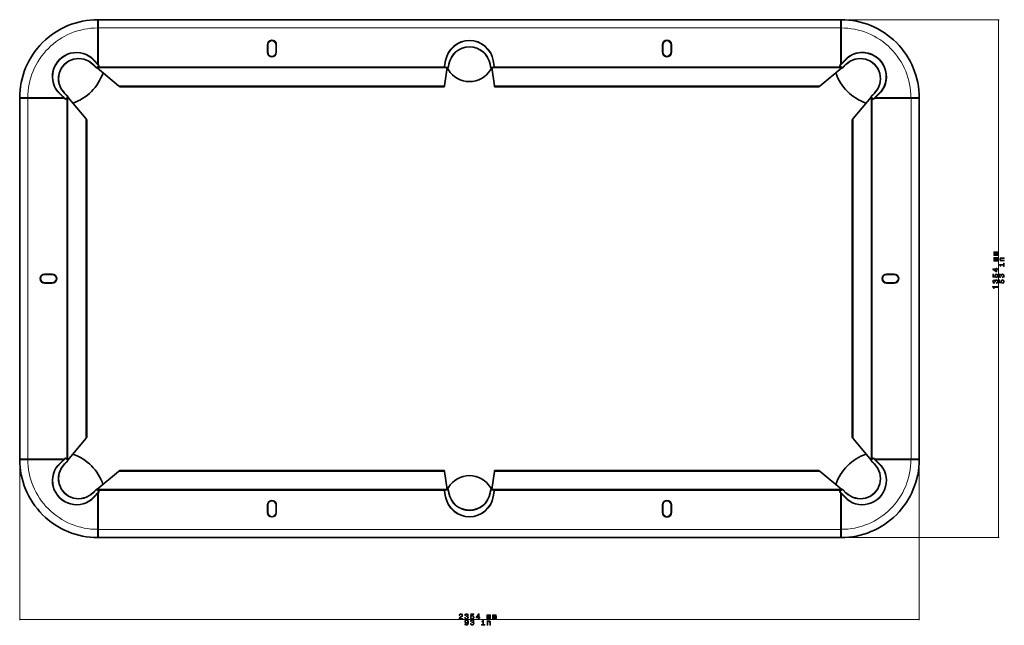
# Model space of a CAD drawing. Extents: x -5106 to -467, y -1445 to 1648.
# Tile 1 of 3: x -4840 to -2262, y -1445 to 139. Entities that reach past the tile are written whole.
import ezdxf

# ---------------------------------------------------------------- set-up
doc = ezdxf.new("R2010")
doc.units = 0

msp = doc.modelspace()

# ---------------------------------------------------------------- linework, layer by layer
at = {"color": 7, "lineweight": 35}
for p, q in [((-4635.1, 139.1), (-4635.1, 117.6)), ((-4635.1, 137.4), (-4634.6, 137.4)), ((-4634.6, 117.6), (-4634.6, 139.1)), ((-2690.3, 139.1), (-4634.6, 139.1)), ((-4634.6, 137.6), (-4634.6, 137.4)), ((-2690.3, 117.6), (-2690.3, 139.1)), ((-2689.8, 137.4), (-2690.3, 137.4)), ((-2689.8, 139.1), (-2689.8, 117.6)), ((-4635.1, 117.6), (-4635.1, 25.7)), ((-4634.6, 117.6), (-4634.6, 22.7)), ((-2690.3, 22.7), (-2690.3, 117.6)), ((-2689.8, 24.8), (-2689.8, 117.6)), ((-4191, 53.8), (-4191, 73.8)), ((-4168, 73.8), (-4168, 53.8)), ((-3157, 53.8), (-3157, 73.8)), ((-3134, 73.8), (-3134, 53.8)), ((-4644.8, 33.5), (-4633.1, 21.1)), ((-3727.4, 17.3), (-3724.9, 32.3)), ((-3600.1, 32.3), (-3597.5, 17.3)), ((-2691.8, 21.1), (-2680.1, 33.5)), ((-4648, 21.8), (-4640.3, 14)), ((-4580.8, -34.1), (-4637.1, 13.3)), ((-4636.3, 13.8), (-3720.6, 13.8)), ((-4633.2, 16.9), (-4636.1, 14)), ((-4635.1, 25.7), (-4635.1, 23.2)), ((-4635.1, 24.7), (-4634.6, 24.7)), ((-4634.6, 15.4), (-4634.6, 13.8)), ((-3724.5, 13.8), (-4634.6, 13.8)), ((-3720.6, 13.8), (-3728, -34.1)), ((-3720.4, 13.8), (-3724.5, 13.8)), ((-3720.6, 13.7), (-3717.3, 8.1)), ((-3719.6, 13.8), (-3720.4, 13.8)), ((-3717.5, 16.3), (-3717.6, 15.5)), ((-3717.5, 16.3), (-3716.4, 22.4)), ((-3608.5, 22.4), (-3607.5, 16.3)), ((-3607.6, 8.1), (-3604.3, 13.7)), ((-3607.3, 15.5), (-3607.5, 16.3)), ((-3604.5, 13.8), (-3605.4, 13.8)), ((-3600.5, 13.8), (-3604.5, 13.8)), ((-3604.3, 13.8), (-2688.7, 13.8)), ((-3596.9, -34.1), (-3604.3, 13.8)), ((-2690.3, 13.8), (-3600.5, 13.8)), ((-2687.5, 13.2), (-2744.1, -34.1)), ((-2688.9, 14), (-2691.8, 16.9)), ((-2689.8, 24.7), (-2690.3, 24.7)), ((-2690.3, 22.7), (-2689.8, 23.2)), ((-2690.3, 15.4), (-2690.3, 13.8)), ((-2689.8, 23.2), (-2689.8, 24.8)), ((-2684.6, 14), (-2676.9, 21.8)), ((-3728.4, -36.3), (-4577.9, -36.3)), ((-2747, -36.3), (-3596.6, -36.3)), ((-4839.7, -65.4), (-4818.2, -65.4)), ((-4818.2, -65.9), (-4839.7, -65.9)), ((-4839.7, -65.9), (-4839.7, -1010.3)), ((-4838, -65.4), (-4838, -65.9)), ((-4725.4, -65.4), (-4818.2, -65.4)), ((-4723.2, -65.9), (-4818.2, -65.9)), ((-4721.6, -67.5), (-4734.1, -55.7)), ((-4723.8, -65.4), (-4725.4, -65.4)), ((-4725.3, -65.4), (-4725.3, -65.9)), ((-4723.2, -65.9), (-4723.8, -65.4)), ((-4714.6, -60.3), (-4722.4, -52.6)), ((-4714.6, -64.5), (-4717.5, -67.4)), ((-4716, -65.9), (-4714.4, -65.9)), ((-4714.4, -1011.9), (-4714.4, -64.3)), ((-4714.4, -65.9), (-4714.4, -1010.3)), ((-4713.8, -63.2), (-4666.5, -119.7)), ((-2658.4, -119.7), (-2611.1, -63.2)), ((-2610.5, -64.3), (-2610.5, -1011.9)), ((-2610.5, -1010.3), (-2610.5, -65.9)), ((-2608.9, -65.9), (-2610.5, -65.9)), ((-2607.5, -67.4), (-2610.4, -64.5)), ((-2602.5, -52.6), (-2610.3, -60.3)), ((-2590.9, -55.7), (-2603.3, -67.5)), ((-2601.2, -65.4), (-2601.7, -65.9)), ((-2506.7, -65.9), (-2601.7, -65.9)), ((-2598.7, -65.4), (-2601.2, -65.4)), ((-2599.6, -65.4), (-2599.6, -65.9)), ((-2506.7, -65.4), (-2598.7, -65.4)), ((-2485.2, -65.4), (-2506.7, -65.4)), ((-2506.7, -65.9), (-2485.2, -65.9)), ((-2486.9, -65.4), (-2486.9, -65.9)), ((-2485.2, -1010.3), (-2485.2, -65.9)), ((-4664.3, -122.7), (-4664.3, -953.6)), ((-2660.6, -953.5), (-2660.6, -122.7)), ((-4774.4, -526.6), (-4754.4, -526.6)), ((-2570.5, -526.6), (-2550.5, -526.6)), ((-4754.4, -549.6), (-4774.4, -549.6)), ((-2550.5, -549.6), (-2570.5, -549.6)), ((-4666.5, -956.5), (-4713.8, -1013.1)), ((-2611.1, -1013.1), (-2658.4, -956.5)), ((-4818.2, -1010.3), (-4839.7, -1010.3)), ((-4839.7, -1010.8), (-4818.2, -1010.8)), ((-4838.2, -1010.3), (-4838, -1010.3)), ((-4838, -1010.8), (-4838, -1010.3)), ((-4818.2, -1010.3), (-4723.2, -1010.3)), ((-4818.2, -1010.8), (-4726.3, -1010.8)), ((-4734.1, -1020.5), (-4721.6, -1008.8)), ((-4726.3, -1010.8), (-4723.8, -1010.8)), ((-4725.3, -1010.8), (-4725.3, -1010.3)), ((-4722.4, -1023.7), (-4714.6, -1016)), ((-4717.5, -1008.8), (-4714.6, -1011.7)), ((-4716, -1010.3), (-4714.4, -1010.3)), ((-2608.9, -1010.3), (-2610.5, -1010.3)), ((-2610.4, -1011.7), (-2607.5, -1008.8)), ((-2610.3, -1016), (-2602.5, -1023.7)), ((-2603.3, -1008.8), (-2590.9, -1020.5)), ((-2601.7, -1010.3), (-2506.7, -1010.3)), ((-2601.2, -1010.8), (-2599.5, -1010.8)), ((-2599.6, -1010.8), (-2599.6, -1010.3)), ((-2599.5, -1010.8), (-2506.7, -1010.8)), ((-2506.7, -1010.3), (-2485.2, -1010.3)), ((-2485.2, -1010.8), (-2506.7, -1010.8)), ((-2486.7, -1010.3), (-2486.9, -1010.3)), ((-2486.9, -1010.8), (-2486.9, -1010.3)), ((-4637.4, -1089.5), (-4580.9, -1042.2)), ((-4577.9, -1040), (-3728.4, -1040)), ((-3728, -1042.2), (-3720.6, -1090)), ((-3604.3, -1090), (-3596.9, -1042.2)), ((-3596.6, -1040), (-2747, -1040)), ((-2744.1, -1042.2), (-2687.9, -1089.6)), ((-4640.3, -1090.2), (-4648, -1098.1)), ((-4633.1, -1097.3), (-4644.8, -1109.7)), ((-3724.5, -1090), (-4636.3, -1090)), ((-4636.1, -1090.2), (-4633.2, -1093.1)), ((-4635.1, -1099.4), (-4635.1, -1101.1)), ((-4635.1, -1101), (-4634.6, -1101)), ((-4635.1, -1101.1), (-4635.1, -1193.9)), ((-4634.6, -1091.7), (-4634.6, -1090)), ((-4634.6, -1090), (-3724.5, -1090)), ((-4634.6, -1098.9), (-4634.6, -1193.9)), ((-3724.8, -1108.5), (-3727.4, -1093.6)), ((-3724.5, -1090), (-3720.4, -1090)), ((-3720.6, -1089.9), (-3717.3, -1084.4)), ((-3720.4, -1090), (-3719.6, -1090)), ((-3717.6, -1091.7), (-3717.5, -1092.5)), ((-3716.4, -1098.6), (-3717.5, -1092.5)), ((-3607.5, -1092.5), (-3608.5, -1098.6)), ((-3607.6, -1084.4), (-3604.3, -1089.9)), ((-3607.5, -1092.5), (-3607.3, -1091.7)), ((-3605.4, -1090), (-3604.5, -1090)), ((-3604.5, -1090), (-3600.5, -1090)), ((-2688.7, -1090), (-3600.5, -1090)), ((-3600.4, -1090), (-2690.3, -1090)), ((-3597.5, -1093.6), (-3600.1, -1108.5)), ((-2691.8, -1093.1), (-2688.9, -1090.2)), ((-2680.1, -1109.7), (-2691.8, -1097.3)), ((-2690.3, -1091.7), (-2690.3, -1090)), ((-2690.3, -1193.9), (-2690.3, -1098.9)), ((-2689.8, -1099.4), (-2690.3, -1098.9)), ((-2689.8, -1101), (-2690.3, -1101)), ((-2689.8, -1101.9), (-2689.8, -1099.4)), ((-2689.8, -1193.9), (-2689.8, -1101.9)), ((-2676.9, -1098.1), (-2684.6, -1090.2)), ((-4191, -1150), (-4191, -1130)), ((-4168, -1130), (-4168, -1150)), ((-3157, -1150), (-3157, -1130)), ((-3134, -1130), (-3134, -1150)), ((-4635.1, -1215.4), (-4635.1, -1193.9)), ((-4634.6, -1193.9), (-4634.6, -1215.4)), ((-2690.3, -1193.9), (-2690.3, -1215.4)), ((-2689.8, -1215.4), (-2689.8, -1193.9)), ((-4635.1, -1213.7), (-4634.6, -1213.7)), ((-4634.6, -1213.9), (-4634.6, -1213.7)), ((-4634.6, -1215.4), (-2690.3, -1215.4)), ((-2689.8, -1213.7), (-2690.3, -1213.7))]:
    msp.add_line(p, q, dxfattribs=at)
at = {"color": 7, "lineweight": 13}
for p, q in [((-2688.3, 139.1), (-2275.9, 139.1)), ((-2277.9, -1215.4), (-2277.9, 139.1)), ((-4635.1, 117.6), (-4634.6, 117.6)), ((-2690.3, 117.6), (-4634.6, 117.6)), ((-2689.8, 117.6), (-2690.3, 117.6)), ((-4191.1, 73.8), (-4191.1, 53.8)), ((-4191.1, 73.8), (-4191, 73.8)), ((-4191.1, 53.8), (-4191, 53.8)), ((-4189.4, 73.8), (-4191, 73.8)), ((-4189.4, 53.8), (-4191, 53.8)), ((-4189.4, 53.8), (-4189.4, 73.8)), ((-4169.6, 73.8), (-4168, 73.8)), ((-4169.6, 73.8), (-4169.6, 53.8)), ((-4169.6, 53.8), (-4168, 53.8)), ((-4167.9, 73.8), (-4168, 73.8)), ((-4167.9, 53.8), (-4168, 53.8)), ((-4167.9, 53.8), (-4167.9, 73.8)), ((-3157.1, 73.8), (-3157.1, 53.8)), ((-3157.1, 73.8), (-3157, 73.8)), ((-3157.1, 53.8), (-3157, 53.8)), ((-3155.4, 73.8), (-3157, 73.8)), ((-3155.4, 53.8), (-3157, 53.8)), ((-3155.4, 53.8), (-3155.4, 73.8)), ((-3135.6, 73.8), (-3134, 73.8)), ((-3135.6, 73.8), (-3135.6, 53.8)), ((-3135.6, 53.8), (-3134, 53.8)), ((-3133.9, 73.8), (-3134, 73.8)), ((-3133.9, 53.8), (-3134, 53.8)), ((-3133.9, 53.8), (-3133.9, 73.8)), ((-4645.6, 32.8), (-4644.8, 33.5)), ((-4645.6, 32.8), (-4633.9, 20.4)), ((-3726.5, 17.2), (-3723.9, 32.1)), ((-3723.9, 32.1), (-3724.9, 32.3)), ((-3601.1, 32.1), (-3600.1, 32.3)), ((-3601.1, 32.1), (-3598.5, 17.2)), ((-2691.1, 20.4), (-2679.4, 32.8)), ((-2679.4, 32.8), (-2680.1, 33.5)), ((-4647.3, 22.5), (-4648, 21.8)), ((-4647.3, 22.5), (-4639.6, 14.7)), ((-4639.6, 14.7), (-4640.3, 14)), ((-4633.9, 17.6), (-4636.8, 14.7)), ((-4636.8, 14.7), (-4636.1, 14)), ((-3727.3, 15.8), (-4634.2, 15.8)), ((-4633.9, 20.4), (-4633.1, 21.1)), ((-4633.9, 17.6), (-4633.2, 16.9)), ((-3726.5, 17.2), (-3727.4, 17.3)), ((-3724.5, 14.8), (-3724.5, 13.8)), ((-3720.4, 14.8), (-3724.5, 14.8)), ((-3720.4, 14.8), (-3720.4, 13.8)), ((-3718.5, 16.5), (-3717.4, 22.6)), ((-3718.5, 16.5), (-3717.5, 16.3)), ((-3717.4, 22.6), (-3716.4, 22.4)), ((-3607.5, 22.6), (-3608.5, 22.4)), ((-3607.5, 22.6), (-3606.5, 16.5)), ((-3606.5, 16.5), (-3607.5, 16.3)), ((-3604.5, 14.8), (-3604.5, 13.8)), ((-3600.5, 14.8), (-3604.5, 14.8)), ((-3600.5, 14.8), (-3600.5, 13.8)), ((-3598.5, 17.2), (-3597.5, 17.3)), ((-2690.7, 15.8), (-3597.6, 15.8)), ((-2691.1, 20.4), (-2691.8, 21.1)), ((-2691, 17.6), (-2691.8, 16.9)), ((-2688.2, 14.7), (-2691, 17.6)), ((-2688.2, 14.7), (-2688.9, 14)), ((-2685.3, 14.7), (-2677.6, 22.5)), ((-2685.3, 14.7), (-2684.6, 14)), ((-2677.6, 22.5), (-2676.9, 21.8)), ((-3728, -34.1), (-4580.8, -34.1)), ((-2744.1, -34.1), (-3596.9, -34.1)), ((-4818.2, -65.4), (-4818.2, -65.9)), ((-4818.2, -65.9), (-4818.2, -1010.3)), ((-4733.4, -55), (-4734.1, -55.7)), ((-4721, -66.7), (-4733.4, -55)), ((-4723.1, -53.3), (-4722.4, -52.6)), ((-4715.3, -61), (-4723.1, -53.3)), ((-4721, -66.7), (-4721.6, -67.5)), ((-4715.3, -63.8), (-4718.2, -66.7)), ((-4718.2, -66.7), (-4717.5, -67.4)), ((-4716.4, -66.3), (-4716.4, -1009.9)), ((-4715.3, -61), (-4714.6, -60.3)), ((-4715.3, -63.8), (-4714.6, -64.5)), ((-2609.7, -63.8), (-2610.4, -64.5)), ((-2609.6, -61), (-2610.3, -60.3)), ((-2606.8, -66.7), (-2609.7, -63.8)), ((-2601.8, -53.3), (-2609.6, -61)), ((-2608.5, -1009.9), (-2608.5, -66.3)), ((-2606.8, -66.7), (-2607.5, -67.4)), ((-2591.6, -55), (-2604, -66.7)), ((-2604, -66.7), (-2603.3, -67.5)), ((-2601.8, -53.3), (-2602.5, -52.6)), ((-2591.6, -55), (-2590.9, -55.7)), ((-2506.7, -65.4), (-2506.7, -65.9)), ((-2506.7, -1010.3), (-2506.7, -65.9)), ((-4666.5, -119.7), (-4666.5, -956.5)), ((-2658.4, -956.5), (-2658.4, -119.7)), ((-4774.4, -526.5), (-4774.4, -526.6)), ((-4754.4, -526.5), (-4774.4, -526.5)), ((-4774.4, -528.2), (-4774.4, -526.6)), ((-4774.4, -528.2), (-4754.4, -528.2)), ((-4754.4, -526.5), (-4754.4, -526.6)), ((-4754.4, -528.2), (-4754.4, -526.6)), ((-2570.5, -526.5), (-2570.5, -526.6)), ((-2550.5, -526.5), (-2570.5, -526.5)), ((-2570.5, -528.2), (-2570.5, -526.6)), ((-2570.5, -528.2), (-2550.5, -528.2)), ((-2550.5, -526.5), (-2550.5, -526.6)), ((-2550.5, -528.2), (-2550.5, -526.6)), ((-4754.4, -548), (-4774.4, -548)), ((-4774.4, -548), (-4774.4, -549.6)), ((-4774.4, -549.7), (-4774.4, -549.6)), ((-4774.4, -549.7), (-4754.4, -549.7)), ((-4754.4, -548), (-4754.4, -549.6)), ((-4754.4, -549.7), (-4754.4, -549.6)), ((-2550.5, -548), (-2570.5, -548)), ((-2570.5, -548), (-2570.5, -549.6)), ((-2570.5, -549.7), (-2570.5, -549.6)), ((-2570.5, -549.7), (-2550.5, -549.7)), ((-2550.5, -548), (-2550.5, -549.6)), ((-2550.5, -549.7), (-2550.5, -549.6)), ((-4839.7, -1012.3), (-4839.7, -1431.4)), ((-4818.2, -1010.8), (-4818.2, -1010.3)), ((-4733.4, -1021.2), (-4734.1, -1020.5)), ((-4733.4, -1021.2), (-4721, -1009.5)), ((-4723.1, -1023), (-4715.3, -1015.3)), ((-4723.1, -1023), (-4722.4, -1023.7)), ((-4721, -1009.5), (-4721.6, -1008.8)), ((-4718.2, -1009.5), (-4717.5, -1008.8)), ((-4718.2, -1009.5), (-4715.3, -1012.4)), ((-4715.3, -1012.4), (-4714.6, -1011.7)), ((-4715.3, -1015.3), (-4714.6, -1016)), ((-2609.7, -1012.4), (-2610.4, -1011.7)), ((-2609.6, -1015.3), (-2610.3, -1016)), ((-2609.7, -1012.4), (-2606.8, -1009.5)), ((-2609.6, -1015.3), (-2601.8, -1023)), ((-2606.8, -1009.5), (-2607.5, -1008.8)), ((-2604, -1009.5), (-2603.3, -1008.8)), ((-2604, -1009.5), (-2591.6, -1021.2)), ((-2601.8, -1023), (-2602.5, -1023.7)), ((-2591.6, -1021.2), (-2590.9, -1020.5)), ((-2506.7, -1010.8), (-2506.7, -1010.3)), ((-2485.2, -1012.3), (-2485.2, -1431.4)), ((-4580.9, -1042.2), (-3728, -1042.2)), ((-3596.9, -1042.2), (-2744.1, -1042.2)), ((-4647.3, -1098.8), (-4648, -1098.1)), ((-4639.6, -1090.9), (-4647.3, -1098.8)), ((-4633.9, -1096.6), (-4645.6, -1109)), ((-4639.6, -1090.9), (-4640.3, -1090.2)), ((-4636.8, -1090.9), (-4636.1, -1090.2)), ((-4636.8, -1090.9), (-4633.9, -1093.8)), ((-4634.2, -1092), (-3727.3, -1092)), ((-4633.9, -1093.8), (-4633.2, -1093.1)), ((-4633.9, -1096.6), (-4633.1, -1097.3)), ((-3726.5, -1093.4), (-3727.4, -1093.6)), ((-3723.9, -1108.4), (-3726.5, -1093.4)), ((-3724.5, -1091), (-3724.5, -1090)), ((-3724.5, -1091), (-3720.4, -1091)), ((-3720.4, -1091), (-3720.4, -1090)), ((-3718.5, -1092.7), (-3717.5, -1092.5)), ((-3717.4, -1098.8), (-3718.5, -1092.7)), ((-3717.4, -1098.8), (-3716.4, -1098.6)), ((-3607.5, -1098.8), (-3608.5, -1098.6)), ((-3606.5, -1092.7), (-3607.5, -1092.5)), ((-3606.5, -1092.7), (-3607.5, -1098.8)), ((-3604.5, -1091), (-3604.5, -1090)), ((-3604.5, -1091), (-3600.5, -1091)), ((-3598.5, -1093.4), (-3601.1, -1108.4)), ((-3600.5, -1091), (-3600.5, -1090)), ((-3598.5, -1093.4), (-3597.5, -1093.6)), ((-3597.6, -1092), (-2690.7, -1092)), ((-2691, -1093.8), (-2691.8, -1093.1)), ((-2691.1, -1096.6), (-2691.8, -1097.3)), ((-2679.4, -1109), (-2691.1, -1096.6)), ((-2691, -1093.8), (-2688.2, -1090.9)), ((-2688.2, -1090.9), (-2688.9, -1090.2)), ((-2685.3, -1090.9), (-2684.6, -1090.2)), ((-2677.6, -1098.8), (-2685.3, -1090.9)), ((-2677.6, -1098.8), (-2676.9, -1098.1)), ((-4645.6, -1109), (-4644.8, -1109.7)), ((-4191.1, -1130), (-4191.1, -1150)), ((-4191.1, -1130), (-4191, -1130)), ((-4189.4, -1130), (-4191, -1130)), ((-4189.4, -1150), (-4189.4, -1130)), ((-4169.6, -1130), (-4169.6, -1150)), ((-4169.6, -1130), (-4168, -1130)), ((-4167.9, -1130), (-4168, -1130)), ((-4167.9, -1150), (-4167.9, -1130)), ((-3723.9, -1108.4), (-3724.8, -1108.5)), ((-3601.1, -1108.4), (-3600.1, -1108.5)), ((-3157.1, -1130), (-3157.1, -1150)), ((-3157.1, -1130), (-3157, -1130)), ((-3155.4, -1130), (-3157, -1130)), ((-3155.4, -1150), (-3155.4, -1130)), ((-3135.6, -1130), (-3134, -1130)), ((-3135.6, -1130), (-3135.6, -1150)), ((-3133.9, -1130), (-3134, -1130)), ((-3133.9, -1150), (-3133.9, -1130)), ((-2679.4, -1109), (-2680.1, -1109.7)), ((-4191.1, -1150), (-4191, -1150)), ((-4189.4, -1150), (-4191, -1150)), ((-4169.6, -1150), (-4168, -1150)), ((-4167.9, -1150), (-4168, -1150)), ((-3157.1, -1150), (-3157, -1150)), ((-3155.4, -1150), (-3157, -1150)), ((-3135.6, -1150), (-3134, -1150)), ((-3133.9, -1150), (-3134, -1150)), ((-4635.1, -1193.9), (-4634.6, -1193.9)), ((-4634.6, -1193.9), (-2690.3, -1193.9)), ((-2689.8, -1193.9), (-2690.3, -1193.9)), ((-2688.3, -1215.4), (-2275.9, -1215.4)), ((-4839.7, -1429.4), (-2485.2, -1429.4))]:
    msp.add_line(p, q, dxfattribs=at)
for points in [[(-2277.4, 137.2), (-2277.9, 139.1), (-2278.4, 137.2)], [(-2278.4, -1213.4), (-2277.9, -1215.4), (-2277.4, -1213.4)], [(-4837.8, -1428.9), (-4839.7, -1429.4), (-4837.8, -1429.9)], [(-2487.2, -1429.9), (-2485.2, -1429.4), (-2487.2, -1428.9)]]:
    msp.add_lwpolyline(points, dxfattribs=at)
at = {"color": 7, "lineweight": 35}
for points in [[(-3728.4, -36.3), (-3728.4, -36.3), (-3728.4, -36.3), (-3728.4, -36.3), (-3728.3, -36.1), (-3728, -34.1)], [(-3596.6, -36.3), (-3596.6, -36.3), (-3596.6, -36.3), (-3596.6, -36.3), (-3596.6, -36.1), (-3596.9, -34.1)], [(-3728.4, -1040), (-3728.4, -1040), (-3728.4, -1040), (-3728.4, -1040), (-3728.3, -1040.1), (-3728, -1042.2)], [(-3596.6, -1040), (-3596.6, -1040), (-3596.6, -1040), (-3596.6, -1040), (-3596.6, -1040.1), (-3596.9, -1042.2)]]:
    msp.add_lwpolyline(points, dxfattribs=at)
at = {"color": 7, "lineweight": 13}
for points in [[(-2278.9, -477.5), (-2278.9, -475.9), (-2286.1, -475.9), (-2287.2, -475.8), (-2288, -475.5), (-2288.5, -475), (-2288.7, -474.4), (-2288.5, -474), (-2288.1, -473.6), (-2287.4, -473.5), (-2286.5, -473.4), (-2278.9, -473.4), (-2278.9, -471.9), (-2286.1, -471.9), (-2287.2, -471.8), (-2288, -471.5), (-2288.5, -471), (-2288.7, -470.4), (-2288.5, -469.9), (-2288.1, -469.6), (-2286.5, -469.4), (-2278.9, -469.4), (-2278.9, -467.7), (-2286.4, -467.7), (-2287.9, -467.8), (-2289.1, -468.2), (-2289.9, -468.8), (-2290.1, -469.9), (-2289.7, -471.1), (-2288.5, -472), (-2289.7, -472.8), (-2290.1, -474), (-2289.7, -475.2), (-2288.6, -476), (-2289.7, -476), (-2289.7, -477.5)], [(-2278.9, -492.5), (-2278.9, -490.9), (-2286.1, -490.9), (-2287.2, -490.8), (-2288, -490.5), (-2288.5, -490), (-2288.7, -489.4), (-2288.5, -488.9), (-2288.1, -488.6), (-2287.4, -488.4), (-2286.5, -488.4), (-2278.9, -488.4), (-2278.9, -486.8), (-2286.1, -486.8), (-2287.2, -486.7), (-2288, -486.4), (-2288.5, -485.9), (-2288.7, -485.3), (-2288.5, -484.8), (-2288.1, -484.5), (-2286.5, -484.3), (-2278.9, -484.3), (-2278.9, -482.7), (-2286.4, -482.7), (-2287.9, -482.8), (-2289.1, -483.1), (-2289.9, -483.8), (-2290.1, -484.8), (-2289.7, -486), (-2288.5, -487), (-2289.7, -487.7), (-2290.1, -489), (-2289.7, -490.1), (-2288.6, -490.9), (-2289.7, -490.9), (-2289.7, -492.5)], [(-2262.9, -491.8), (-2262.9, -490), (-2269.2, -490), (-2270.6, -489.8), (-2271.6, -489.2), (-2272.3, -488.3), (-2272.5, -487.1), (-2272.3, -486.2), (-2271.8, -485.6), (-2270.9, -485.3), (-2269.7, -485.1), (-2262.9, -485.1), (-2262.9, -483.4), (-2270, -483.4), (-2271.5, -483.5), (-2272.6, -483.8), (-2273.7, -485), (-2274.1, -486.9), (-2274, -487.9), (-2273.6, -488.8), (-2272.9, -489.5), (-2272.1, -490.1), (-2273.7, -490.1), (-2273.7, -491.8)], [(-2278.9, -514.6), (-2278.9, -512.8), (-2282.4, -512.8), (-2282.4, -510.8), (-2284, -510.8), (-2284, -512.8), (-2292.6, -512.8), (-2292.6, -514.6), (-2284.1, -520.7), (-2282.4, -520.7), (-2282.4, -514.6)], [(-2284, -519), (-2290.3, -514.6), (-2284, -514.6)], [(-2277.4, -501.2), (-2277.4, -503.1), (-2275.4, -503.1), (-2275.4, -501.2)], [(-2264.4, -501.3), (-2273.4, -501.3), (-2273.4, -505.9), (-2271.9, -505.9), (-2271.9, -503.1), (-2264.4, -503.1), (-2264.4, -506.7), (-2262.9, -506.7), (-2262.9, -497.6), (-2264.4, -497.6)], [(-2283.3, -550.7), (-2283.2, -550.7), (-2281.2, -550.3), (-2279.8, -549.4), (-2278.8, -547.9), (-2278.5, -545.9), (-2278.8, -543.8), (-2279.7, -542.3), (-2281.1, -541.2), (-2283, -540.9), (-2284.1, -541), (-2285.1, -541.5), (-2285.9, -542.2), (-2286.4, -543.2), (-2287.5, -541.9), (-2289.2, -541.4), (-2290.8, -541.7), (-2292, -542.6), (-2292.7, -544), (-2293, -545.9), (-2292.7, -547.7), (-2291.8, -549.1), (-2290.4, -550), (-2288.5, -550.3), (-2288.4, -550.3), (-2288.4, -548.6), (-2289.7, -548.4), (-2290.6, -547.9), (-2291.1, -547), (-2291.3, -545.8), (-2291.2, -544.8), (-2290.8, -544), (-2290.1, -543.5), (-2289.1, -543.4), (-2288.2, -543.5), (-2287.5, -544), (-2287.1, -544.9), (-2287, -546), (-2287, -546.8), (-2285.4, -546.8), (-2285.4, -545.8), (-2285.3, -544.6), (-2284.8, -543.6), (-2284, -543), (-2283, -542.8), (-2281.8, -543.1), (-2280.9, -543.7), (-2280.4, -544.6), (-2280.2, -545.8), (-2280.4, -547.1), (-2281, -548), (-2282, -548.6), (-2283.3, -548.8)], [(-2282.6, -535.6), (-2280.9, -535.2), (-2279.6, -534.2), (-2278.8, -532.8), (-2278.5, -530.9), (-2278.9, -528.9), (-2279.8, -527.3), (-2281.4, -526.3), (-2283.4, -525.9), (-2285.3, -526.2), (-2286.8, -527.2), (-2287.7, -528.7), (-2288.1, -530.7), (-2287.8, -532.2), (-2287.2, -533.3), (-2290.9, -532.8), (-2290.9, -526.6), (-2292.6, -526.6), (-2292.6, -534.1), (-2285.2, -535.2), (-2285.2, -533.6), (-2286.1, -532.5), (-2286.5, -531), (-2286.2, -529.7), (-2285.6, -528.7), (-2284.6, -528.1), (-2283.3, -527.8), (-2282.1, -528.1), (-2281.1, -528.7), (-2280.5, -529.7), (-2280.2, -531), (-2280.4, -532), (-2280.8, -532.9), (-2281.6, -533.5), (-2282.6, -533.8)], [(-2267.3, -535.7), (-2267.2, -535.7), (-2265.2, -535.4), (-2263.8, -534.5), (-2262.8, -533), (-2262.5, -531), (-2262.8, -528.9), (-2263.7, -527.3), (-2265.1, -526.3), (-2267, -525.9), (-2268.1, -526.1), (-2269.1, -526.5), (-2269.9, -527.3), (-2270.4, -528.2), (-2271.5, -526.9), (-2273.2, -526.5), (-2274.8, -526.8), (-2276, -527.6), (-2276.7, -529), (-2277, -531), (-2276.7, -532.8), (-2275.8, -534.2), (-2274.4, -535.1), (-2272.5, -535.4), (-2272.4, -535.4), (-2272.4, -533.6), (-2273.7, -533.4), (-2274.6, -532.9), (-2275.1, -532.1), (-2275.3, -530.9), (-2275.2, -529.8), (-2274.8, -529.1), (-2274.1, -528.6), (-2273.1, -528.4), (-2272.2, -528.6), (-2271.5, -529.1), (-2271.1, -529.9), (-2271, -531.1), (-2271, -531.9), (-2269.4, -531.9), (-2269.4, -530.9), (-2269.3, -529.6), (-2268.8, -528.7), (-2268, -528.1), (-2267, -527.9), (-2265.8, -528.1), (-2264.9, -528.7), (-2264.4, -529.6), (-2264.2, -530.9), (-2264.4, -532.1), (-2265, -533.1), (-2266, -533.6), (-2267.3, -533.9)], [(-2266.6, -550.6), (-2264.9, -550.1), (-2263.6, -549.2), (-2262.8, -547.7), (-2262.5, -545.8), (-2262.9, -543.8), (-2263.8, -542.2), (-2265.4, -541.2), (-2267.4, -540.8), (-2269.3, -541.2), (-2270.8, -542.1), (-2271.7, -543.7), (-2272.1, -545.6), (-2271.8, -547.1), (-2271.2, -548.3), (-2274.9, -547.7), (-2274.9, -541.6), (-2276.6, -541.6), (-2276.6, -549.1), (-2269.2, -550.2), (-2269.2, -548.6), (-2270.1, -547.4), (-2270.5, -545.9), (-2270.2, -544.6), (-2269.6, -543.6), (-2268.6, -543), (-2267.3, -542.8), (-2266.1, -543), (-2265.1, -543.7), (-2264.5, -544.6), (-2264.2, -545.9), (-2264.4, -547), (-2264.8, -547.8), (-2265.6, -548.4), (-2266.6, -548.7)], [(-2278.9, -560.9), (-2278.9, -559.1), (-2293, -559.1), (-2293, -560.4), (-2291.8, -560.8), (-2290.9, -561.5), (-2290.5, -562.6), (-2290.3, -564.2), (-2288.9, -564.2), (-2288.9, -560.9)], [(-3689.8, -1428.4), (-3680.2, -1428.4), (-3680.2, -1426.6), (-3687.8, -1426.6), (-3687.4, -1425.7), (-3686.6, -1424.9), (-3684.4, -1423.5), (-3683.2, -1422.9), (-3681.9, -1422), (-3680.9, -1421), (-3680.4, -1419.8), (-3680.2, -1418.5), (-3680.5, -1416.8), (-3681.5, -1415.4), (-3682.9, -1414.6), (-3684.8, -1414.3), (-3686.7, -1414.6), (-3688.2, -1415.6), (-3689.2, -1417.1), (-3689.5, -1419.1), (-3689.5, -1419.4), (-3687.7, -1419.4), (-3687.7, -1419.2), (-3687.5, -1417.8), (-3686.9, -1416.8), (-3686.1, -1416.2), (-3684.9, -1416), (-3683.7, -1416.2), (-3682.9, -1416.7), (-3682.3, -1417.4), (-3682.1, -1418.4), (-3682.2, -1419.4), (-3682.6, -1420.1), (-3683.3, -1420.8), (-3684.2, -1421.4), (-3685.4, -1422.1), (-3687.3, -1423.3), (-3688.7, -1424.7), (-3689.5, -1426.3), (-3689.8, -1428.3)], [(-3675, -1424), (-3675, -1424.1), (-3674.7, -1426.1), (-3673.8, -1427.5), (-3672.3, -1428.4), (-3670.3, -1428.8), (-3668.2, -1428.4), (-3666.6, -1427.6), (-3665.6, -1426.1), (-3665.2, -1424.3), (-3665.4, -1423.1), (-3665.9, -1422.2), (-3666.6, -1421.4), (-3667.5, -1420.9), (-3666.2, -1419.8), (-3665.8, -1418.1), (-3666.1, -1416.5), (-3666.9, -1415.3), (-3668.4, -1414.5), (-3670.3, -1414.3), (-3672.1, -1414.6), (-3673.5, -1415.5), (-3674.4, -1416.9), (-3674.7, -1418.8), (-3674.7, -1418.9), (-3672.9, -1418.9), (-3672.7, -1417.6), (-3672.2, -1416.7), (-3671.4, -1416.1), (-3670.2, -1415.9), (-3669.1, -1416.1), (-3668.4, -1416.5), (-3667.9, -1417.2), (-3667.7, -1418.1), (-3667.9, -1419.1), (-3668.4, -1419.8), (-3669.2, -1420.2), (-3670.4, -1420.3), (-3671.2, -1420.3), (-3671.2, -1421.9), (-3670.2, -1421.8), (-3668.9, -1422), (-3668, -1422.5), (-3667.4, -1423.3), (-3667.2, -1424.3), (-3667.4, -1425.5), (-3668, -1426.4), (-3668.9, -1426.9), (-3670.2, -1427.1), (-3671.4, -1426.9), (-3672.4, -1426.3), (-3673, -1425.3), (-3673.2, -1424)], [(-3660, -1424.7), (-3659.6, -1426.4), (-3658.6, -1427.7), (-3657.1, -1428.5), (-3655.3, -1428.8), (-3653.2, -1428.4), (-3651.6, -1427.4), (-3650.6, -1425.9), (-3650.2, -1423.8), (-3650.6, -1422), (-3651.6, -1420.5), (-3653.1, -1419.5), (-3655, -1419.2), (-3656.5, -1419.4), (-3657.7, -1420.1), (-3657.1, -1416.3), (-3651, -1416.3), (-3651, -1414.7), (-3658.5, -1414.7), (-3659.6, -1422.1), (-3658, -1422.1), (-3656.8, -1421.2), (-3655.3, -1420.8), (-3654, -1421), (-3653, -1421.7), (-3652.4, -1422.7), (-3652.2, -1423.9), (-3652.4, -1425.2), (-3653.1, -1426.2), (-3654.1, -1426.8), (-3655.3, -1427), (-3656.4, -1426.9), (-3657.2, -1426.4), (-3657.8, -1425.7), (-3658.1, -1424.7)], [(-3638.9, -1428.4), (-3637.1, -1428.4), (-3637.1, -1424.9), (-3635.1, -1424.9), (-3635.1, -1423.3), (-3637.1, -1423.3), (-3637.1, -1414.7), (-3639, -1414.7), (-3645.1, -1423.1), (-3645.1, -1424.9), (-3638.9, -1424.9)], [(-3643.4, -1423.3), (-3638.9, -1417), (-3638.9, -1423.3)], [(-3616.9, -1428.4), (-3615.2, -1428.4), (-3615.2, -1421.1), (-3615.1, -1420), (-3614.8, -1419.3), (-3614.3, -1418.8), (-3613.7, -1418.6), (-3613.3, -1418.8), (-3612.9, -1419.2), (-3612.8, -1419.9), (-3612.7, -1420.8), (-3612.7, -1428.4), (-3611.2, -1428.4), (-3611.2, -1421.1), (-3611.1, -1420.1), (-3610.8, -1419.3), (-3610.3, -1418.8), (-3609.7, -1418.6), (-3609.2, -1418.8), (-3608.9, -1419.2), (-3608.7, -1420.8), (-3608.7, -1428.4), (-3607, -1428.4), (-3607, -1420.9), (-3607.1, -1419.3), (-3607.5, -1418.2), (-3608.1, -1417.4), (-3609.2, -1417.2), (-3610.4, -1417.6), (-3611.3, -1418.7), (-3612.1, -1417.6), (-3613.3, -1417.2), (-3614.5, -1417.6), (-3615.3, -1418.7), (-3615.3, -1417.5), (-3616.9, -1417.5)], [(-3601.9, -1428.4), (-3600.3, -1428.4), (-3600.3, -1421.1), (-3600.2, -1420), (-3599.9, -1419.3), (-3599.4, -1418.8), (-3598.8, -1418.6), (-3598.3, -1418.8), (-3598, -1419.2), (-3597.8, -1419.9), (-3597.8, -1420.8), (-3597.8, -1428.4), (-3596.2, -1428.4), (-3596.2, -1421.1), (-3596.1, -1420.1), (-3595.8, -1419.3), (-3595.4, -1418.8), (-3594.7, -1418.6), (-3594.3, -1418.8), (-3593.9, -1419.2), (-3593.7, -1420.8), (-3593.7, -1428.4), (-3592.1, -1428.4), (-3592.1, -1420.9), (-3592.2, -1419.3), (-3592.5, -1418.2), (-3593.2, -1417.4), (-3594.2, -1417.2), (-3595.5, -1417.6), (-3596.4, -1418.7), (-3597.1, -1417.6), (-3598.4, -1417.2), (-3599.5, -1417.6), (-3600.3, -1418.7), (-3600.3, -1417.5), (-3601.9, -1417.5)], [(-3674.8, -1440.9), (-3674.5, -1442.5), (-3673.6, -1443.7), (-3672.2, -1444.5), (-3670.4, -1444.8), (-3669.2, -1444.6), (-3668.2, -1444.3), (-3667.3, -1443.7), (-3666.5, -1442.8), (-3665.9, -1441.7), (-3665.4, -1440.3), (-3665.2, -1438.7), (-3665.1, -1436.9), (-3665.4, -1434.1), (-3666.4, -1432), (-3668, -1430.7), (-3670.1, -1430.3), (-3672.1, -1430.6), (-3673.6, -1431.6), (-3674.6, -1433.1), (-3674.9, -1435), (-3674.6, -1436.9), (-3673.6, -1438.4), (-3672.2, -1439.3), (-3670.4, -1439.6), (-3668.5, -1439.2), (-3667.1, -1438.1), (-3667.4, -1440.3), (-3668.1, -1441.9), (-3669.1, -1442.8), (-3670.4, -1443.1), (-3671.5, -1443), (-3672.2, -1442.6), (-3672.7, -1441.9), (-3672.9, -1440.9)], [(-3673, -1435), (-3672.7, -1433.7), (-3672.2, -1432.7), (-3671.3, -1432.1), (-3670.1, -1431.9), (-3669, -1432.1), (-3668, -1432.7), (-3667.5, -1433.7), (-3667.3, -1434.9), (-3667.5, -1436.2), (-3668, -1437.2), (-3669, -1437.7), (-3670.2, -1437.9), (-3671.3, -1437.7), (-3672.2, -1437.2), (-3672.7, -1436.2)], [(-3660.1, -1440), (-3660.1, -1440.1), (-3659.8, -1442.1), (-3658.8, -1443.5), (-3657.3, -1444.4), (-3655.3, -1444.8), (-3653.2, -1444.4), (-3651.7, -1443.6), (-3650.7, -1442.1), (-3650.3, -1440.3), (-3650.5, -1439.1), (-3650.9, -1438.2), (-3651.6, -1437.4), (-3652.6, -1436.9), (-3651.3, -1435.8), (-3650.8, -1434.1), (-3651.1, -1432.5), (-3652, -1431.3), (-3653.4, -1430.5), (-3655.3, -1430.3), (-3657.2, -1430.6), (-3658.6, -1431.5), (-3659.5, -1432.9), (-3659.8, -1434.8), (-3659.8, -1434.9), (-3658, -1434.9), (-3657.8, -1433.6), (-3657.3, -1432.7), (-3656.4, -1432.1), (-3655.2, -1431.9), (-3654.2, -1432.1), (-3653.4, -1432.5), (-3653, -1433.2), (-3652.8, -1434.1), (-3653, -1435.1), (-3653.4, -1435.8), (-3654.3, -1436.2), (-3655.4, -1436.3), (-3656.2, -1436.3), (-3656.2, -1437.9), (-3655.2, -1437.8), (-3654, -1438), (-3653, -1438.5), (-3652.5, -1439.3), (-3652.3, -1440.3), (-3652.5, -1441.5), (-3653.1, -1442.4), (-3654, -1442.9), (-3655.2, -1443.1), (-3656.5, -1442.9), (-3657.4, -1442.3), (-3658, -1441.3), (-3658.2, -1440)], [(-3625.7, -1442.9), (-3625.7, -1433.9), (-3630.2, -1433.9), (-3630.2, -1435.4), (-3627.4, -1435.4), (-3627.4, -1442.9), (-3631.1, -1442.9), (-3631.1, -1444.4), (-3622, -1444.4), (-3622, -1442.9)], [(-3625.6, -1429.9), (-3627.5, -1429.9), (-3627.5, -1431.9), (-3625.6, -1431.9)], [(-3616.1, -1444.4), (-3614.4, -1444.4), (-3614.4, -1438.1), (-3614.2, -1436.7), (-3613.6, -1435.6), (-3612.7, -1435), (-3611.5, -1434.8), (-3610.5, -1435), (-3609.9, -1435.5), (-3609.6, -1436.4), (-3609.5, -1437.6), (-3609.5, -1444.4), (-3607.7, -1444.4), (-3607.7, -1437.3), (-3607.8, -1435.8), (-3608.2, -1434.6), (-3609.4, -1433.5), (-3611.2, -1433.2), (-3612.3, -1433.3), (-3613.1, -1433.7), (-3613.9, -1434.3), (-3614.5, -1435.2), (-3614.5, -1433.5), (-3616.1, -1433.5)]]:
    msp.add_lwpolyline(points, close=True, dxfattribs=at)
at = {"color": 7, "lineweight": 35}
for centre, radius, start, end in [((-4635.6, -65), 204.1, 89.874, 180.1265), ((-2689.4, -65), 204.1, 359.874, 90.1265), ((-4179.5, 73.8), 11.5, 359.9996, 180.0004), ((-3662.5, 21.5), 63.3, 9.818, 170.182), ((-3145.5, 73.8), 11.5, 360, 180), ((-4690.8, -9.8), 63.1, 43.2898, 226.7102), ((-4179.5, 53.8), 11.5, 180, 0), ((-3662.5, 13.1), 54.7, 9.818, 170.182), ((-3145.5, 53.8), 11.5, 179.9996, 0.0004), ((-2634.2, -9.8), 63.1, 313.2898, 136.7102), ((-2634.2, -9.8), 63.1, 325.2836, 124.5493), ((-4685.5, -15.1), 52.6, 44.5708, 225.4292), ((-2639.4, -15.1), 52.6, 314.5708, 135.4292), ((-4741.8, 41.2), 127, 288.917, 341.1957), ((-4638.2, 16.1), 3, 224.5708, 315), ((-4635.3, 19), 3, 315, 43.2898), ((-3724.5, 16.8), 3, 170.182, 270), ((-3720.4, 16.8), 3, 270, 350.182), ((-3719.6, 15.8), 2, 269.9464, 350.1606), ((-3662.5, 41.1), 64, 211.0416, 328.9584), ((-3604.5, 16.8), 3, 189.818, 270), ((-3605.4, 15.8), 2, 189.8385, 270.0524), ((-3600.5, 16.8), 3, 270, 9.818), ((-2583.2, 41.2), 127, 198.916, 251.0828), ((-2689.6, 19), 3, 136.7102, 225), ((-2686.8, 16.1), 3, 225, 315.4292), ((-4719.6, -65.3), 3, 226.7102, 315), ((-4716.7, -62.4), 3, 315, 45.4292), ((-2608.2, -62.4), 3, 134.5708, 225), ((-2605.4, -65.3), 3, 225, 313.2898), ((-4774.4, -538.1), 11.5, 90, 270), ((-4754.4, -538.1), 11.5, 270, 90), ((-2570.5, -538.1), 11.5, 90, 270), ((-2550.5, -538.1), 11.5, 270, 90), ((-4741.8, -1117.4), 127, 18.915, 71.0822), ((-2583.2, -1117.4), 127, 108.9154, 161.1932), ((-4635.6, -1011.2), 204.1, 179.874, 270.1265), ((-4690.8, -1066.4), 63.1, 133.2898, 316.7102), ((-4685.5, -1061.1), 52.6, 134.5708, 315.4292), ((-4719.6, -1011), 3, 45, 133.2898), ((-4716.7, -1013.8), 3, 314.5708, 45), ((-2689.4, -1011.2), 204.1, 269.874, 0.1265), ((-2634.2, -1066.4), 63.1, 223.2898, 46.7102), ((-2639.4, -1061.1), 52.6, 224.5708, 45.4292), ((-2608.2, -1013.8), 3, 135, 225.4292), ((-2605.4, -1011), 3, 46.7102, 135), ((-3662.5, -1117.4), 64, 31.0416, 148.9584), ((-4638.2, -1092.4), 3, 45, 135.4292), ((-4635.3, -1095.2), 3, 316.7102, 45), ((-3724.5, -1093), 3, 90, 189.818), ((-3720.4, -1093), 3, 9.818, 90), ((-3719.6, -1092), 2, 9.8385, 90.0524), ((-3662.5, -1089.3), 54.7, 189.818, 350.182), ((-3604.5, -1093), 3, 90, 170.182), ((-3605.4, -1092), 2, 89.9464, 170.1606), ((-3600.5, -1093), 3, 350.182, 90), ((-2689.6, -1095.2), 3, 135, 223.2898), ((-2686.8, -1092.4), 3, 44.5708, 135), ((-4179.5, -1130), 11.5, 359.9996, 180.0004), ((-3662.5, -1097.7), 63.3, 189.818, 350.182), ((-3145.5, -1130), 11.5, 360, 180), ((-4179.5, -1150), 11.5, 180, 0), ((-3145.5, -1150), 11.5, 179.9996, 0.0004)]:
    msp.add_arc(centre, radius, start, end, dxfattribs=at)
at = {"color": 7, "lineweight": 13}
for centre, radius, start, end in [((-4635.6, -65), 182.6, 89.8592, 180.1414), ((-2689.4, -65), 182.6, 359.8592, 90.1414), ((-4179.5, 73.8), 11.6, 359.9996, 180.0004), ((-4179.5, 73.8), 9.9, 359.9995, 180.0005), ((-3662.5, 21.5), 62.3, 9.818, 170.182), ((-3145.5, 73.8), 11.6, 0, 180), ((-3145.5, 73.8), 9.9, 360, 180), ((-4690.8, -9.8), 62.1, 43.2898, 226.7102), ((-4179.5, 53.8), 11.6, 180, 0), ((-4179.5, 53.8), 9.9, 180, 0), ((-3662.5, 13.1), 55.7, 9.818, 170.182), ((-3145.5, 53.8), 11.6, 179.9996, 0.0004), ((-3145.5, 53.8), 9.9, 179.9995, 0.0005), ((-2634.2, -9.8), 62.1, 313.2898, 136.7102), ((-4685.5, -15.1), 53.6, 44.5708, 225.4292), ((-2639.4, -15.1), 53.6, 314.5708, 135.4292), ((-4638.2, 16.1), 2, 224.5708, 315), ((-4635.3, 19), 2, 315, 43.2898), ((-3724.5, 16.8), 2, 170.182, 270), ((-3720.4, 16.8), 2, 270, 350.182), ((-3604.5, 16.8), 2, 189.818, 270), ((-3600.5, 16.8), 2, 270, 9.818), ((-2689.6, 19), 2, 136.7102, 225), ((-2686.8, 16.1), 2, 225, 315.4292), ((-4719.6, -65.3), 2, 226.7102, 315), ((-4716.7, -62.4), 2, 315, 45.4292), ((-2608.2, -62.4), 2, 134.5708, 225), ((-2605.4, -65.3), 2, 225, 313.2898), ((-4774.4, -538.1), 11.6, 90, 270), ((-4774.4, -538.1), 9.9, 90, 270), ((-4754.4, -538.1), 11.6, 270, 90), ((-4754.4, -538.1), 9.9, 270, 90), ((-2570.5, -538.1), 11.6, 90, 270), ((-2570.5, -538.1), 9.9, 90, 270), ((-2550.5, -538.1), 11.6, 270, 90), ((-2550.5, -538.1), 9.9, 270, 90), ((-4635.6, -1011.2), 182.6, 179.8592, 270.1414), ((-4690.8, -1066.4), 62.1, 133.2898, 316.7102), ((-4685.5, -1061.1), 53.6, 134.5708, 315.4292), ((-4719.6, -1011), 2, 45, 133.2898), ((-4716.7, -1013.8), 2, 314.5708, 45), ((-2689.4, -1011.2), 182.6, 269.8592, 0.1414), ((-2634.2, -1066.4), 62.1, 223.2898, 46.7102), ((-2639.4, -1061.1), 53.6, 224.5708, 45.4292), ((-2608.2, -1013.8), 2, 135, 225.4292), ((-2605.4, -1011), 2, 46.7102, 135), ((-4638.2, -1092.4), 2, 45, 135.4292), ((-4635.3, -1095.2), 2, 316.7102, 45), ((-3724.5, -1093), 2, 90, 189.818), ((-3720.4, -1093), 2, 9.818, 90), ((-3662.5, -1089.3), 55.7, 189.818, 350.182), ((-3604.5, -1093), 2, 90, 170.182), ((-3600.5, -1093), 2, 350.182, 90), ((-2689.6, -1095.2), 2, 135, 223.2898), ((-2686.8, -1092.4), 2, 44.5708, 135), ((-4179.5, -1130), 11.6, 359.9996, 180.0004), ((-4179.5, -1130), 9.9, 359.9995, 180.0005), ((-3662.5, -1097.7), 62.3, 189.818, 350.182), ((-3145.5, -1130), 11.6, 0, 180), ((-3145.5, -1130), 9.9, 360, 180), ((-4179.5, -1150), 11.6, 180, 0), ((-4179.5, -1150), 9.9, 180, 0), ((-3145.5, -1150), 11.6, 179.9996, 0.0004), ((-3145.5, -1150), 9.9, 179.9995, 0.0005)]:
    msp.add_arc(centre, radius, start, end, dxfattribs=at)
at = {"color": 7, "lineweight": 35}
for centre, major_axis, ratio, start_param, end_param in [((-4580.8, -33.8), (2.94, -2.49), 0.05863, 4.76205, 6.214141), ((-2744.1, -33.8), (2.97, 2.49), 0.05855, 3.211139, 4.6632), ((-4666.8, -119.7), (2.49, -2.97), 0.05855, 0.069546, 1.521608), ((-2658.1, -119.7), (-2.49, -2.97), 0.05855, 4.761578, 6.213668), ((-4666.8, -956.5), (-2.49, -2.97), 0.05855, 1.619985, 3.072076), ((-2658.1, -956.5), (2.49, -2.97), 0.05855, 3.211139, 4.663201), ((-4580.9, -1042.5), (2.97, 2.49), 0.05855, 0.069546, 1.521608), ((-2744.1, -1042.5), (2.94, -2.49), 0.05863, 1.620457, 3.072548)]:
    msp.add_ellipse(centre, major_axis=major_axis, ratio=ratio, start_param=start_param, end_param=end_param, dxfattribs=at)

doc.saveas('drawing.dxf')
